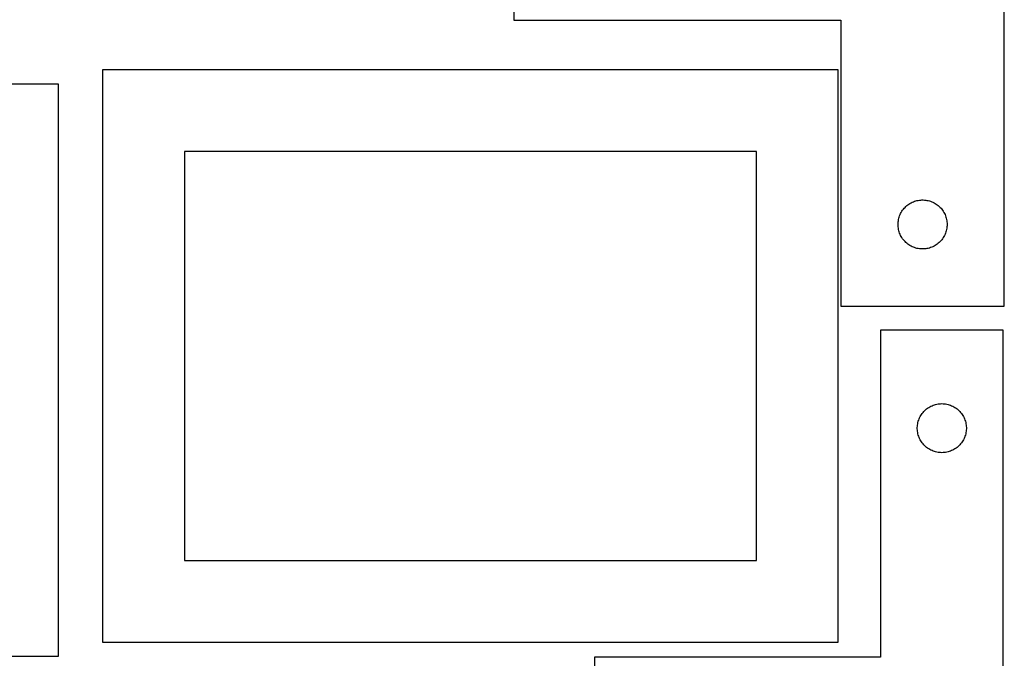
# Model space of a CAD drawing. Header units: millimetres. Extents: x 7 to 1493, y 7 to 2993.
# Tile 11 of 15: x 891 to 1493, y 1643 to 2034. Entities that reach past the tile are written whole.
import ezdxf

# ---------------------------------------------------------------- set-up
doc = ezdxf.new("R2010")
doc.units = ezdxf.units.MM
doc.layers.add('CUT', color=7, linetype='CONTINUOUS', true_color=0x000000)

msp = doc.modelspace()

# ---------------------------------------------------------------- linework, layer by layer
at = {"layer": 'CUT'}
for p, q in [((1193.415363, 2108.803136), (1193.415363, 2033.803136)), ((1493.415363, 1858.803136), (1493.415363, 2108.803136)), ((1193.415363, 2033.803136), (1393.415363, 2033.803136)), ((1393.415363, 2033.803136), (1393.415363, 1858.803136)), ((1391.731462, 2003.36244), (941.731462, 2003.36244)), ((941.731462, 2003.36244), (941.731462, 1653.36244)), ((1391.731462, 1653.36244), (1391.731462, 2003.36244)), ((914.819465, 1994.668635), (464.819465, 1994.668635)), ((914.819465, 1644.668635), (914.819465, 1994.668635)), ((1341.731462, 1953.36244), (991.731462, 1953.36244)), ((991.731462, 1953.36244), (991.731462, 1703.36244)), ((1341.731462, 1703.36244), (1341.731462, 1953.36244)), ((1435.693471, 1921.662856), (1436.365712, 1922.043318)), ((1436.365712, 1922.043318), (1437.056647, 1922.38867)), ((1437.056647, 1922.38867), (1437.764444, 1922.697996)), ((1437.764444, 1922.697996), (1438.487227, 1922.970475)), ((1438.487227, 1922.970475), (1439.223078, 1923.205384)), ((1439.223078, 1923.205384), (1439.970047, 1923.402102)), ((1439.970047, 1923.402102), (1440.726151, 1923.560105)), ((1440.726151, 1923.560105), (1441.489387, 1923.678976)), ((1441.489387, 1923.678976), (1442.257731, 1923.758399)), ((1442.257731, 1923.758399), (1443.029144, 1923.798163)), ((1443.029144, 1923.798163), (1443.801581, 1923.798163)), ((1443.801581, 1923.798163), (1444.572995, 1923.758399)), ((1444.572995, 1923.758399), (1445.341338, 1923.678976)), ((1445.341338, 1923.678976), (1446.104574, 1923.560105)), ((1446.104574, 1923.560105), (1446.860679, 1923.402102)), ((1446.860679, 1923.402102), (1447.607647, 1923.205384)), ((1447.607647, 1923.205384), (1448.343498, 1922.970475)), ((1448.343498, 1922.970475), (1449.066281, 1922.697996)), ((1449.066281, 1922.697996), (1449.774079, 1922.38867)), ((1449.774079, 1922.38867), (1450.465014, 1922.043318)), ((1450.465014, 1922.043318), (1451.137255, 1921.662856)), ((1429.998056, 1915.509543), (1430.361084, 1916.191357)), ((1430.361084, 1916.191357), (1430.758729, 1916.853579)), ((1430.758729, 1916.853579), (1431.189938, 1917.494453)), ((1431.189938, 1917.494453), (1431.653566, 1918.112278)), ((1431.653566, 1918.112278), (1432.148384, 1918.705418)), ((1432.148384, 1918.705418), (1432.67308, 1919.272298)), ((1432.67308, 1919.272298), (1433.226263, 1919.811417)), ((1433.226263, 1919.811417), (1433.806465, 1920.321343)), ((1433.806465, 1920.321343), (1434.412148, 1920.800725)), ((1434.412148, 1920.800725), (1435.041707, 1921.248291)), ((1435.041707, 1921.248291), (1435.693471, 1921.662856)), ((1451.137255, 1921.662856), (1451.789019, 1921.248291)), ((1451.789019, 1921.248291), (1452.418577, 1920.800725)), ((1452.418577, 1920.800725), (1453.02426, 1920.321343)), ((1453.02426, 1920.321343), (1453.604463, 1919.811417)), ((1453.604463, 1919.811417), (1454.157646, 1919.272298)), ((1454.157646, 1919.272298), (1454.682342, 1918.705418)), ((1454.682342, 1918.705418), (1455.17716, 1918.112278)), ((1455.17716, 1918.112278), (1455.640788, 1917.494453)), ((1455.640788, 1917.494453), (1456.071996, 1916.853579)), ((1456.071996, 1916.853579), (1456.469641, 1916.191357)), ((1456.469641, 1916.191357), (1456.832669, 1915.509543)), ((1428.435251, 1909.575317), (1428.494865, 1910.345451)), ((1428.494865, 1910.345451), (1428.594044, 1911.111495)), ((1428.594044, 1911.111495), (1428.732527, 1911.871417)), ((1428.732527, 1911.871417), (1428.909947, 1912.623203)), ((1428.909947, 1912.623203), (1429.125832, 1913.364859)), ((1429.125832, 1913.364859), (1429.37961, 1914.094417)), ((1429.37961, 1914.094417), (1429.670609, 1914.809945)), ((1429.670609, 1914.809945), (1429.998056, 1915.509543)), ((1456.832669, 1915.509543), (1457.160116, 1914.809945)), ((1457.160116, 1914.809945), (1457.451115, 1914.094417)), ((1457.451115, 1914.094417), (1457.704893, 1913.364859)), ((1457.704893, 1913.364859), (1457.920779, 1912.623203)), ((1457.920779, 1912.623203), (1458.098198, 1911.871417)), ((1458.098198, 1911.871417), (1458.236681, 1911.111495)), ((1458.236681, 1911.111495), (1458.335861, 1910.345451)), ((1458.335861, 1910.345451), (1458.395474, 1909.575317)), ((1428.415363, 1908.803136), (1428.435251, 1909.575317)), ((1428.435251, 1908.030955), (1428.415363, 1908.803136)), ((1428.494865, 1907.260821), (1428.435251, 1908.030955)), ((1428.594044, 1906.494778), (1428.494865, 1907.260821)), ((1428.732527, 1905.734855), (1428.594044, 1906.494778)), ((1428.909947, 1904.983069), (1428.732527, 1905.734855)), ((1429.125832, 1904.241414), (1428.909947, 1904.983069)), ((1429.37961, 1903.511855), (1429.125832, 1904.241414)), ((1457.704893, 1904.241414), (1457.451115, 1903.511855)), ((1457.920779, 1904.983069), (1457.704893, 1904.241414)), ((1458.098198, 1905.734855), (1457.920779, 1904.983069)), ((1458.236681, 1906.494778), (1458.098198, 1905.734855)), ((1458.335861, 1907.260821), (1458.236681, 1906.494778)), ((1458.395474, 1908.030955), (1458.335861, 1907.260821)), ((1458.395474, 1909.575317), (1458.415363, 1908.803136)), ((1458.415363, 1908.803136), (1458.395474, 1908.030955)), ((1429.670609, 1902.796328), (1429.37961, 1903.511855)), ((1429.998056, 1902.096729), (1429.670609, 1902.796328)), ((1430.361084, 1901.414915), (1429.998056, 1902.096729)), ((1430.758729, 1900.752693), (1430.361084, 1901.414915)), ((1431.189938, 1900.11182), (1430.758729, 1900.752693)), ((1431.653566, 1899.493994), (1431.189938, 1900.11182)), ((1432.148384, 1898.900854), (1431.653566, 1899.493994)), ((1432.67308, 1898.333974), (1432.148384, 1898.900854)), ((1433.226263, 1897.794856), (1432.67308, 1898.333974)), ((1433.806465, 1897.284929), (1433.226263, 1897.794856)), ((1453.604463, 1897.794856), (1453.02426, 1897.284929)), ((1454.157646, 1898.333974), (1453.604463, 1897.794856)), ((1454.682342, 1898.900854), (1454.157646, 1898.333974)), ((1455.17716, 1899.493994), (1454.682342, 1898.900854)), ((1455.640788, 1900.11182), (1455.17716, 1899.493994)), ((1456.071996, 1900.752693), (1455.640788, 1900.11182)), ((1456.469641, 1901.414915), (1456.071996, 1900.752693)), ((1456.832669, 1902.096729), (1456.469641, 1901.414915)), ((1457.160116, 1902.796328), (1456.832669, 1902.096729)), ((1457.451115, 1903.511855), (1457.160116, 1902.796328)), ((1434.412148, 1896.805547), (1433.806465, 1897.284929)), ((1435.041707, 1896.357981), (1434.412148, 1896.805547)), ((1435.693471, 1895.943417), (1435.041707, 1896.357981)), ((1436.365712, 1895.562954), (1435.693471, 1895.943417)), ((1437.056647, 1895.217602), (1436.365712, 1895.562954)), ((1437.764444, 1894.908277), (1437.056647, 1895.217602)), ((1438.487227, 1894.635798), (1437.764444, 1894.908277)), ((1439.223078, 1894.400888), (1438.487227, 1894.635798)), ((1439.970047, 1894.204171), (1439.223078, 1894.400888)), ((1440.726151, 1894.046167), (1439.970047, 1894.204171)), ((1441.489387, 1893.927296), (1440.726151, 1894.046167)), ((1442.257731, 1893.847873), (1441.489387, 1893.927296)), ((1443.029144, 1893.808109), (1442.257731, 1893.847873)), ((1443.801581, 1893.808109), (1443.029144, 1893.808109)), ((1444.572995, 1893.847873), (1443.801581, 1893.808109)), ((1445.341338, 1893.927296), (1444.572995, 1893.847873)), ((1446.104574, 1894.046167), (1445.341338, 1893.927296)), ((1446.860679, 1894.204171), (1446.104574, 1894.046167)), ((1447.607647, 1894.400888), (1446.860679, 1894.204171)), ((1448.343498, 1894.635798), (1447.607647, 1894.400888)), ((1449.066281, 1894.908277), (1448.343498, 1894.635798)), ((1449.774079, 1895.217602), (1449.066281, 1894.908277)), ((1450.465014, 1895.562954), (1449.774079, 1895.217602)), ((1451.137255, 1895.943417), (1450.465014, 1895.562954)), ((1451.789019, 1896.357981), (1451.137255, 1895.943417)), ((1452.418577, 1896.805547), (1451.789019, 1896.357981)), ((1453.02426, 1897.284929), (1452.418577, 1896.805547)), ((1393.415363, 1858.803136), (1493.415363, 1858.803136)), ((1492.687721, 1844.217804), (1417.687721, 1844.217804)), ((1417.687721, 1844.217804), (1417.687721, 1644.217804)), ((1492.687721, 1544.217804), (1492.687721, 1844.217804)), ((1444.718559, 1794.960087), (1445.285439, 1795.484783)), ((1445.285439, 1795.484783), (1445.878579, 1795.979601)), ((1445.878579, 1795.979601), (1446.496404, 1796.443229)), ((1446.496404, 1796.443229), (1447.137278, 1796.874438)), ((1447.137278, 1796.874438), (1447.7995, 1797.272083)), ((1447.7995, 1797.272083), (1448.481314, 1797.635111)), ((1448.481314, 1797.635111), (1449.180912, 1797.962558)), ((1449.180912, 1797.962558), (1449.89644, 1798.253557)), ((1449.89644, 1798.253557), (1450.625998, 1798.507335)), ((1450.625998, 1798.507335), (1451.367654, 1798.72322)), ((1451.367654, 1798.72322), (1452.11944, 1798.90064)), ((1452.11944, 1798.90064), (1452.879362, 1799.039123)), ((1452.879362, 1799.039123), (1453.645406, 1799.138302)), ((1453.645406, 1799.138302), (1454.41554, 1799.197916)), ((1454.41554, 1799.197916), (1455.187721, 1799.217804)), ((1455.187721, 1799.217804), (1455.959902, 1799.197916)), ((1455.959902, 1799.197916), (1456.730036, 1799.138302)), ((1456.730036, 1799.138302), (1457.496079, 1799.039123)), ((1457.496079, 1799.039123), (1458.256002, 1798.90064)), ((1458.256002, 1798.90064), (1459.007788, 1798.72322)), ((1459.007788, 1798.72322), (1459.749443, 1798.507335)), ((1459.749443, 1798.507335), (1460.479002, 1798.253557)), ((1460.479002, 1798.253557), (1461.194529, 1797.962558)), ((1461.194529, 1797.962558), (1461.894128, 1797.635111)), ((1461.894128, 1797.635111), (1462.575942, 1797.272083)), ((1462.575942, 1797.272083), (1463.238164, 1796.874438)), ((1463.238164, 1796.874438), (1463.879037, 1796.443229)), ((1463.879037, 1796.443229), (1464.496863, 1795.979601)), ((1464.496863, 1795.979601), (1465.090003, 1795.484783)), ((1465.090003, 1795.484783), (1465.656883, 1794.960087)), ((1441.020382, 1789.14594), (1441.292861, 1789.868723)), ((1441.292861, 1789.868723), (1441.602187, 1790.57652)), ((1441.602187, 1790.57652), (1441.947539, 1791.267456)), ((1441.947539, 1791.267456), (1442.328001, 1791.939696)), ((1442.328001, 1791.939696), (1442.742566, 1792.59146)), ((1442.742566, 1792.59146), (1443.190132, 1793.221019)), ((1443.190132, 1793.221019), (1443.669514, 1793.826702)), ((1443.669514, 1793.826702), (1444.17944, 1794.406904)), ((1444.17944, 1794.406904), (1444.718559, 1794.960087)), ((1465.656883, 1794.960087), (1466.196001, 1794.406904)), ((1466.196001, 1794.406904), (1466.705928, 1793.826702)), ((1466.705928, 1793.826702), (1467.18531, 1793.221019)), ((1467.18531, 1793.221019), (1467.632876, 1792.59146)), ((1467.632876, 1792.59146), (1468.04744, 1791.939696)), ((1468.04744, 1791.939696), (1468.427903, 1791.267456)), ((1468.427903, 1791.267456), (1468.773255, 1790.57652)), ((1468.773255, 1790.57652), (1469.08258, 1789.868723)), ((1469.08258, 1789.868723), (1469.355059, 1789.14594)), ((1440.192694, 1784.604023), (1440.232458, 1785.375436)), ((1440.192694, 1783.831586), (1440.192694, 1784.604023)), ((1440.232458, 1783.060172), (1440.192694, 1783.831586)), ((1440.232458, 1785.375436), (1440.311881, 1786.14378)), ((1440.311881, 1786.14378), (1440.430752, 1786.907016)), ((1440.430752, 1786.907016), (1440.588755, 1787.66312)), ((1440.588755, 1787.66312), (1440.785473, 1788.410089)), ((1440.785473, 1788.410089), (1441.020382, 1789.14594)), ((1469.355059, 1789.14594), (1469.589969, 1788.410089)), ((1469.589969, 1788.410089), (1469.786686, 1787.66312)), ((1469.786686, 1787.66312), (1469.94469, 1786.907016)), ((1469.94469, 1786.907016), (1470.063561, 1786.14378)), ((1470.063561, 1786.14378), (1470.142984, 1785.375436)), ((1470.142984, 1785.375436), (1470.182748, 1784.604023)), ((1470.182748, 1783.831586), (1470.142984, 1783.060172)), ((1470.182748, 1784.604023), (1470.182748, 1783.831586)), ((1440.311881, 1782.291829), (1440.232458, 1783.060172)), ((1440.430752, 1781.528593), (1440.311881, 1782.291829)), ((1440.588755, 1780.772488), (1440.430752, 1781.528593)), ((1440.785473, 1780.02552), (1440.588755, 1780.772488)), ((1441.020382, 1779.289669), (1440.785473, 1780.02552)), ((1441.292861, 1778.566886), (1441.020382, 1779.289669)), ((1441.602187, 1777.859089), (1441.292861, 1778.566886)), ((1441.947539, 1777.168153), (1441.602187, 1777.859089)), ((1468.773255, 1777.859089), (1468.427903, 1777.168153)), ((1469.08258, 1778.566886), (1468.773255, 1777.859089)), ((1469.355059, 1779.289669), (1469.08258, 1778.566886)), ((1469.589969, 1780.02552), (1469.355059, 1779.289669)), ((1469.786686, 1780.772488), (1469.589969, 1780.02552)), ((1469.94469, 1781.528593), (1469.786686, 1780.772488)), ((1470.063561, 1782.291829), (1469.94469, 1781.528593)), ((1470.142984, 1783.060172), (1470.063561, 1782.291829)), ((1442.328001, 1776.495912), (1441.947539, 1777.168153)), ((1442.742566, 1775.844149), (1442.328001, 1776.495912)), ((1443.190132, 1775.21459), (1442.742566, 1775.844149)), ((1443.669514, 1774.608907), (1443.190132, 1775.21459)), ((1444.17944, 1774.028704), (1443.669514, 1774.608907)), ((1444.718559, 1773.475522), (1444.17944, 1774.028704)), ((1445.285439, 1772.950825), (1444.718559, 1773.475522)), ((1445.878579, 1772.456007), (1445.285439, 1772.950825)), ((1446.496404, 1771.992379), (1445.878579, 1772.456007)), ((1447.137278, 1771.561171), (1446.496404, 1771.992379)), ((1447.7995, 1771.163526), (1447.137278, 1771.561171)), ((1448.481314, 1770.800498), (1447.7995, 1771.163526)), ((1462.575942, 1771.163526), (1461.894128, 1770.800498)), ((1463.238164, 1771.561171), (1462.575942, 1771.163526)), ((1463.879037, 1771.992379), (1463.238164, 1771.561171)), ((1464.496863, 1772.456007), (1463.879037, 1771.992379)), ((1465.090003, 1772.950825), (1464.496863, 1772.456007)), ((1465.656883, 1773.475522), (1465.090003, 1772.950825)), ((1466.196001, 1774.028704), (1465.656883, 1773.475522)), ((1466.705928, 1774.608907), (1466.196001, 1774.028704)), ((1467.18531, 1775.21459), (1466.705928, 1774.608907)), ((1467.632876, 1775.844149), (1467.18531, 1775.21459)), ((1468.04744, 1776.495912), (1467.632876, 1775.844149)), ((1468.427903, 1777.168153), (1468.04744, 1776.495912)), ((1449.180912, 1770.473051), (1448.481314, 1770.800498)), ((1449.89644, 1770.182052), (1449.180912, 1770.473051)), ((1450.625998, 1769.928274), (1449.89644, 1770.182052)), ((1451.367654, 1769.712388), (1450.625998, 1769.928274)), ((1452.11944, 1769.534969), (1451.367654, 1769.712388)), ((1452.879362, 1769.396486), (1452.11944, 1769.534969)), ((1453.645406, 1769.297306), (1452.879362, 1769.396486)), ((1454.41554, 1769.237693), (1453.645406, 1769.297306)), ((1455.187721, 1769.217804), (1454.41554, 1769.237693)), ((1455.959902, 1769.237693), (1455.187721, 1769.217804)), ((1456.730036, 1769.297306), (1455.959902, 1769.237693)), ((1457.496079, 1769.396486), (1456.730036, 1769.297306)), ((1458.256002, 1769.534969), (1457.496079, 1769.396486)), ((1459.007788, 1769.712388), (1458.256002, 1769.534969)), ((1459.749443, 1769.928274), (1459.007788, 1769.712388)), ((1460.479002, 1770.182052), (1459.749443, 1769.928274)), ((1461.194529, 1770.473051), (1460.479002, 1770.182052)), ((1461.894128, 1770.800498), (1461.194529, 1770.473051)), ((991.731462, 1703.36244), (1341.731462, 1703.36244)), ((941.731462, 1653.36244), (1391.731462, 1653.36244)), ((464.819465, 1644.668635), (914.819465, 1644.668635)), ((1417.687721, 1644.217804), (1242.687721, 1644.217804)), ((1242.687721, 1644.217804), (1242.687721, 1544.217804))]:
    msp.add_line(p, q, dxfattribs=at)

doc.saveas('drawing.dxf')
